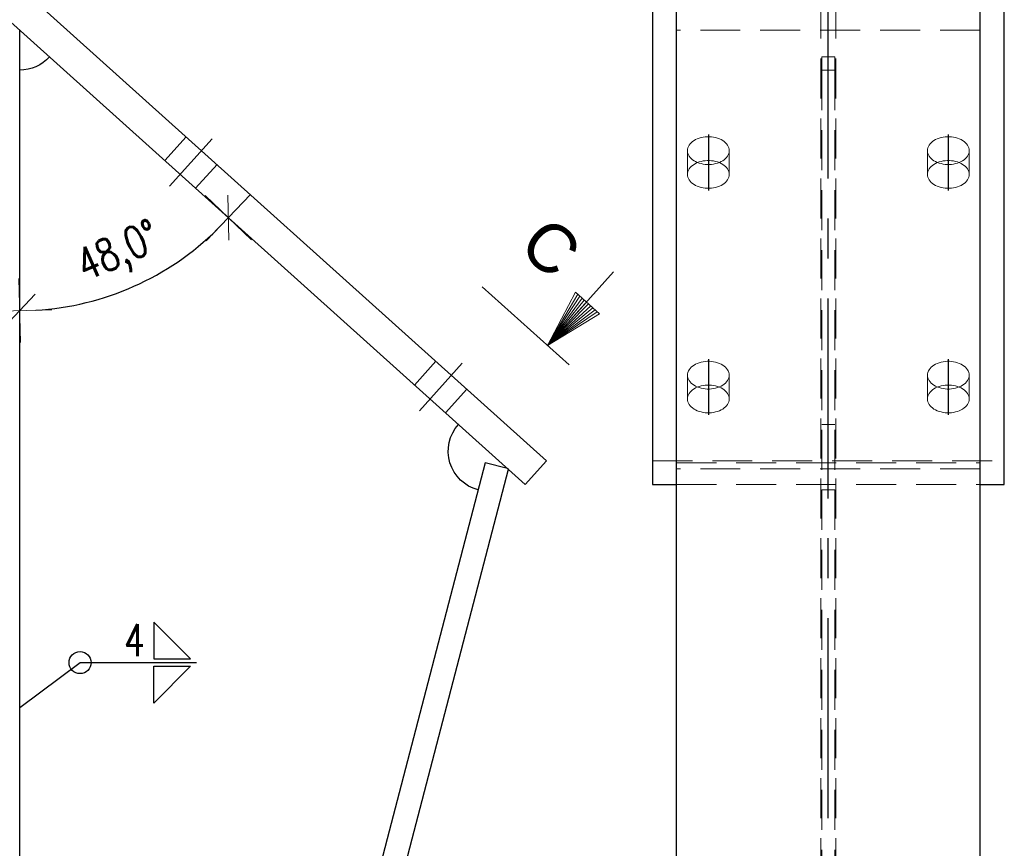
# Model space of a CAD drawing. Header units: millimetres. Extents: x 2097 to 3301, y 14853 to 15503.
# Tile 9 of 98: x 2400 to 2461, y 15079 to 15131. Entities that reach past the tile are written whole.
import ezdxf

# ---------------------------------------------------------------- set-up
doc = ezdxf.new("R2010")
doc.units = ezdxf.units.MM
doc.header["$LTSCALE"] = 10
doc.linetypes.add('HIDDEN', pattern=[0.375, 0.25, -0.125])
doc.linetypes.add('MITTE', pattern=[2, 1.25, -0.25, 0.25, -0.25])
doc.layers.get('Defpoints').update_dxf_attribs({"color": 1})
for name, color, linetype, lineweight in [('PS_DIM', 4, 'Continuous', 13), ('PS_Hidden', 2, 'HIDDEN', 9), ('PS_SOLID', 7, 'Continuous', 30), ('PS_TEXT', 3, 'Continuous', 18)]:
    doc.layers.add(name, color=color, linetype=linetype, lineweight=lineweight)
for name, color, linetype in [('PS_MID', 5, 'MITTE'), ('PS_SHAPE', 3, 'Continuous'), ('PS_WELD', 1, 'Continuous')]:
    doc.layers.add(name, color=color, linetype=linetype)
doc.styles.add('ARIAL', font='arial.ttf')
doc.styles.add('ROMANS', font='romans.shx', dxfattribs={"width": 0.8})
doc.styles.add('simplex', font='simplex.shx', dxfattribs={"width": 0.75})
doc.dimstyles.new('1_10_PRZ', dxfattribs={"dimtxt": 2, "dimasz": 1, "dimexe": 2, "dimexo": 5, "dimgap": 1, "dimtad": 1, "dimdec": 0, "dimlfac": 10, "dimtxsty": 'simplex', "dimblk": 'dimznak', "dimcen": 2, "dimse1": 1, "dimse2": 1, "dimclrt": 3, "dimadec": 1, "dimazin": 0, "dimtfac": 1, "dimtdec": 0, "dimtix": 1, "dimtmove": 2, "dimatfit": 3, "dimldrblk": 'dim-grot', "dimfxl": 1, "dimarcsym": 0})

# ---------------------------------------------------------------- blocks, each defined once
blk = doc.blocks.new('dimznak')
at = {"color": 0}
for points in [[(0, 2), (0, -2)], [(-2, 0), (2, 0)]]:
    blk.add_lwpolyline(points, dxfattribs=at)
at = {"color": 2}
blk.add_lwpolyline([(1, 1), (-1, -1)], dxfattribs=at)
blk = doc.blocks.new('*D222')
at = {"layer": 'Defpoints', "color": 0, "transparency": 16777216}
for p in [(2399.89, 15130.427), (2428.992, 15103.383), (2406.365, 15029.432), (2402.643, 15002.26), (2399.89, 14961.153)]:
    blk.add_point(p, dxfattribs=at)
at = {"layer": 'PS_DIM', "color": 0, "lineweight": -2, "transparency": 16777216}
blk.add_arc((2399.89, 14991.695), 38.288, 76.89197, 88.50353, dxfattribs=at)
for p, rotation in [((2399.89, 15029.983), 179.2517640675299), ((2409.544, 15028.746), 346.1437342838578)]:
    blk.add_blockref('dimznak', p, dxfattribs=dict(at, rotation=rotation))
at = {"layer": 'PS_DIM', "color": 3, "transparency": 16777216, "insert": (2405.035, 15031.846), "char_height": 2, "attachment_point": 5, "rotation": 352.69775, "style": 'simplex'}
blk.add_mtext('14,6°', dxfattribs=at)
blk = doc.blocks.new('dim-grot')
blk.add_hatch(color=256).paths.add_polyline_path([(0, 0), (-2, 0.5), (-2, -0.5)])
blk.add_lwpolyline([(0, 0), (-2, 0.5), (-2, -0.5), (0, 0)])
blk = doc.blocks.new('*D223')
at = {"layer": 'Defpoints', "color": 0, "transparency": 16777216}
for p in [(2355.634, 15170.211), (2399.89, 15130.427), (2404.728, 15113.572), (2431.489, 15102.02), (2399.89, 14961.153)]:
    blk.add_point(p, dxfattribs=at)
at = {"layer": 'PS_DIM', "color": 0, "lineweight": -2, "transparency": 16777216}
blk.add_arc((2399.89, 15130.427), 17.535, 273.268, 314.778, dxfattribs=at)
for p, rotation in [((2412.93, 15118.704), 46.41200191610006), ((2399.89, 15112.892), 181.6339994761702)]:
    blk.add_blockref('dimznak', p, dxfattribs=dict(at, rotation=rotation))
at = {"layer": 'PS_DIM', "color": 3, "transparency": 16777216, "insert": (2406.137, 15116.411), "char_height": 2, "attachment_point": 5, "rotation": 24.023, "style": 'simplex'}
blk.add_mtext('48,0°', dxfattribs=at)
blk = doc.blocks.new('*D224')
at = {"layer": 'Defpoints', "color": 0, "transparency": 16777216}
for p in [(2355.634, 15170.211), (2356.35, 15169.567), (2361.354, 15152.133), (2431.489, 15102.02), (2356.35, 14961.153)]:
    blk.add_point(p, dxfattribs=at)
at = {"layer": 'PS_DIM', "color": 0, "lineweight": -2, "transparency": 16777216}
blk.add_arc((2356.35, 15169.567), 18.138, 273.15923, 314.88677, dxfattribs=at)
for p, rotation in [((2369.839, 15157.441), 46.46638784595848), ((2356.35, 15151.429), 181.5796135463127)]:
    blk.add_blockref('dimznak', p, dxfattribs=dict(at, rotation=rotation))
at = {"layer": 'PS_DIM', "color": 3, "transparency": 16777216, "insert": (2362.843, 15155), "char_height": 2, "attachment_point": 5, "rotation": 24.023, "style": 'simplex'}
blk.add_mtext('48,0°', dxfattribs=at)
blk = doc.blocks.new('Znacznik')
at = {"layer": 'PS_TEXT'}
for p, q in [((4454.275, 7141.255), (4454.275, 7149.355)), ((4454.275, 7147.33), (4450.225, 7148.545)), ((4450.225, 7148.545), (4450.225, 7146.317)), ((4454.275, 7147.33), (4450.225, 7148.342)), ((4454.275, 7147.33), (4450.225, 7148.14)), ((4454.275, 7147.33), (4447.39, 7147.33)), ((4454.275, 7147.33), (4450.225, 7147.937)), ((4454.275, 7147.33), (4450.225, 7147.735)), ((4454.275, 7147.33), (4450.225, 7147.532)), ((4454.275, 7147.33), (4450.225, 7146.317)), ((4454.275, 7147.33), (4450.225, 7146.52)), ((4454.275, 7147.33), (4450.225, 7146.722)), ((4454.275, 7147.33), (4450.225, 7147.127)), ((4454.275, 7147.33), (4450.225, 7146.925)), ((4454.275, 7147.33), (4450.225, 7147.33))]:
    blk.add_line(p, q, dxfattribs=at)
blk = doc.blocks.new('PRZEK3')
at = {"layer": 'PS_DIM', "color": 7, "xscale": -0.8999999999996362, "yscale": 0.8999999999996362, "zscale": 0.9, "rotation": 90}
blk.add_blockref('Znacznik', (202262.669, 15878.888), dxfattribs=at)
at = {"layer": 'PS_TEXT', "style": 'ROMANS', "width": 0.9, "flags": 4}
blk.add_attdef('PRZEKRÓJ', (195831.81, 11873.655), '', height=2.916, dxfattribs=at)
blk = doc.blocks.new('*X776')
at = {"layer": 'PS_Hidden', "color": 2, "linetype": 'HIDDEN'}
for p, q in [((2408.956, 15122.277), (2410.293, 15123.764)), ((2410.889, 15120.539), (2412.226, 15122.026)), ((2424.573, 15108.238), (2425.91, 15109.725)), ((2426.507, 15106.5), (2427.844, 15107.987)), ((2430.444, 15103.005), (2430.374, 15103.023)), ((2430.434, 15102.969), (2430.444, 15103.005))]:
    blk.add_line(p, q, dxfattribs=at)
at = {"layer": 'PS_MID', "color": 5, "linetype": 'MITTE'}
for p, q in [((2411.928, 15123.639), (2409.254, 15120.664)), ((2411.928, 15123.639), (2409.254, 15120.664)), ((2427.545, 15109.6), (2424.871, 15106.625)), ((2427.545, 15109.6), (2424.871, 15106.625))]:
    blk.add_line(p, q, dxfattribs=at)
at = {"layer": 'PS_SOLID', "color": 7, "linetype": 'Continuous'}
for p, q in [((2432.826, 15103.508), (2356.971, 15171.698)), ((2431.489, 15102.02), (2355.634, 15170.211)), ((2399.89, 14961.153), (2399.89, 15130.427)), ((2431.489, 15102.02), (2432.826, 15103.508)), ((2428.992, 15103.383), (2402.643, 15002.26)), ((2404.094, 15001.881), (2430.434, 15102.969)), ((2430.374, 15103.023), (2428.992, 15103.383))]:
    blk.add_line(p, q, dxfattribs=at)
at = {"layer": 'PS_SOLID', "extrusion": (0, 0, -1)}
for centre, start, end in [((-2399.89, 15130.427), 221.954, 270), ((-2429.178, 15104.098), 284.6045, 41.954)]:
    blk.add_arc(centre, 2.5, start, end, dxfattribs=at)
blk = doc.blocks.new('*X794')
at = {"layer": 'PS_Hidden', "color": 2, "linetype": 'HIDDEN'}
for p, q in [((2449.964, 14961.153), (2449.964, 15169.567)), ((2450.904, 14961.153), (2450.904, 15169.567)), ((2459.934, 15130.427), (2440.934, 15130.427)), ((2450.034, 15127.927), (2450.034, 15128.755)), ((2450.034, 15128.755), (2450.834, 15128.755)), ((2450.834, 15128.755), (2450.834, 15127.927)), ((2450.034, 15127.927), (2450.034, 15002.153)), ((2450.834, 15127.927), (2450.034, 15127.927)), ((2450.834, 15127.927), (2450.834, 15002.153)), ((2441.739, 15123.238), (2441.694, 15123.155)), ((2441.797, 15123.317), (2441.739, 15123.238)), ((2441.867, 15123.392), (2441.797, 15123.317)), ((2441.948, 15123.461), (2441.867, 15123.392)), ((2442.038, 15123.525), (2441.948, 15123.461)), ((2442.138, 15123.583), (2442.038, 15123.525)), ((2442.246, 15123.633), (2442.138, 15123.583)), ((2442.361, 15123.676), (2442.246, 15123.633)), ((2442.482, 15123.71), (2442.361, 15123.676)), ((2442.608, 15123.737), (2442.482, 15123.71)), ((2442.737, 15123.754), (2442.608, 15123.737)), ((2442.868, 15123.763), (2442.737, 15123.754)), ((2443, 15123.763), (2442.868, 15123.763)), ((2443.131, 15123.754), (2443, 15123.763)), ((2443.26, 15123.737), (2443.131, 15123.754)), ((2443.385, 15123.71), (2443.26, 15123.737)), ((2443.506, 15123.676), (2443.385, 15123.71)), ((2443.622, 15123.633), (2443.506, 15123.676)), ((2443.73, 15123.583), (2443.622, 15123.633)), ((2443.83, 15123.525), (2443.73, 15123.583)), ((2443.92, 15123.461), (2443.83, 15123.525)), ((2444.001, 15123.392), (2443.92, 15123.461)), ((2444.071, 15123.317), (2444.001, 15123.392)), ((2444.129, 15123.238), (2444.071, 15123.317)), ((2444.174, 15123.155), (2444.129, 15123.238)), ((2456.739, 15123.238), (2456.694, 15123.155)), ((2456.797, 15123.317), (2456.739, 15123.238)), ((2456.867, 15123.392), (2456.797, 15123.317)), ((2456.948, 15123.461), (2456.867, 15123.392)), ((2457.038, 15123.525), (2456.948, 15123.461)), ((2457.138, 15123.583), (2457.038, 15123.525)), ((2457.246, 15123.633), (2457.138, 15123.583)), ((2457.361, 15123.676), (2457.246, 15123.633)), ((2457.482, 15123.71), (2457.361, 15123.676)), ((2457.608, 15123.737), (2457.482, 15123.71)), ((2457.737, 15123.754), (2457.608, 15123.737)), ((2457.868, 15123.763), (2457.737, 15123.754)), ((2458, 15123.763), (2457.868, 15123.763)), ((2458.131, 15123.754), (2458, 15123.763)), ((2458.26, 15123.737), (2458.131, 15123.754)), ((2458.385, 15123.71), (2458.26, 15123.737)), ((2458.506, 15123.676), (2458.385, 15123.71)), ((2458.622, 15123.633), (2458.506, 15123.676)), ((2458.73, 15123.583), (2458.622, 15123.633)), ((2458.83, 15123.525), (2458.73, 15123.583)), ((2458.92, 15123.461), (2458.83, 15123.525)), ((2459.001, 15123.392), (2458.92, 15123.461)), ((2459.071, 15123.317), (2459.001, 15123.392)), ((2459.129, 15123.238), (2459.071, 15123.317)), ((2459.174, 15123.155), (2459.129, 15123.238)), ((2441.641, 15122.983), (2441.634, 15122.895)), ((2441.634, 15122.895), (2441.641, 15122.807)), ((2441.634, 15121.408), (2441.634, 15122.895)), ((2441.661, 15123.07), (2441.641, 15122.983)), ((2441.641, 15122.807), (2441.661, 15122.72)), ((2441.694, 15123.155), (2441.661, 15123.07)), ((2441.661, 15122.72), (2441.694, 15122.635)), ((2441.694, 15122.635), (2441.739, 15122.553)), ((2441.739, 15122.553), (2441.797, 15122.473)), ((2444.071, 15122.473), (2444.129, 15122.553)), ((2444.129, 15122.553), (2444.174, 15122.635)), ((2444.207, 15123.07), (2444.174, 15123.155)), ((2444.174, 15122.635), (2444.207, 15122.72)), ((2444.227, 15122.983), (2444.207, 15123.07)), ((2444.207, 15122.72), (2444.227, 15122.807)), ((2444.234, 15122.895), (2444.227, 15122.983)), ((2444.227, 15122.807), (2444.234, 15122.895)), ((2444.234, 15121.408), (2444.234, 15122.895)), ((2456.641, 15122.983), (2456.634, 15122.895)), ((2456.634, 15122.895), (2456.641, 15122.807)), ((2456.634, 15121.408), (2456.634, 15122.895)), ((2456.661, 15123.07), (2456.641, 15122.983)), ((2456.641, 15122.807), (2456.661, 15122.72)), ((2456.694, 15123.155), (2456.661, 15123.07)), ((2456.661, 15122.72), (2456.694, 15122.635)), ((2456.694, 15122.635), (2456.739, 15122.553)), ((2456.739, 15122.553), (2456.797, 15122.473)), ((2459.071, 15122.473), (2459.129, 15122.553)), ((2459.129, 15122.553), (2459.174, 15122.635)), ((2459.207, 15123.07), (2459.174, 15123.155)), ((2459.174, 15122.635), (2459.207, 15122.72)), ((2459.227, 15122.983), (2459.207, 15123.07)), ((2459.207, 15122.72), (2459.227, 15122.807)), ((2459.234, 15122.895), (2459.227, 15122.983)), ((2459.227, 15122.807), (2459.234, 15122.895)), ((2459.234, 15121.408), (2459.234, 15122.895)), ((2441.797, 15122.473), (2441.867, 15122.399)), ((2441.867, 15122.399), (2441.948, 15122.329)), ((2441.867, 15121.904), (2441.948, 15121.974)), ((2441.948, 15122.329), (2442.038, 15122.265)), ((2441.948, 15121.974), (2442.038, 15122.038)), ((2442.038, 15122.265), (2442.138, 15122.208)), ((2442.038, 15122.038), (2442.138, 15122.095)), ((2442.138, 15122.208), (2442.246, 15122.158)), ((2442.138, 15122.095), (2442.246, 15122.145)), ((2442.246, 15122.145), (2442.361, 15122.188)), ((2442.246, 15122.158), (2442.361, 15122.115)), ((2442.361, 15122.188), (2442.482, 15122.223)), ((2442.361, 15122.115), (2442.482, 15122.08)), ((2442.482, 15122.223), (2442.608, 15122.249)), ((2442.482, 15122.08), (2442.608, 15122.054)), ((2442.608, 15122.249), (2442.737, 15122.267)), ((2442.608, 15122.054), (2442.737, 15122.036)), ((2442.737, 15122.267), (2442.868, 15122.276)), ((2442.737, 15122.036), (2442.868, 15122.027)), ((2442.868, 15122.276), (2443, 15122.276)), ((2442.868, 15122.027), (2443, 15122.027)), ((2443, 15122.276), (2443.131, 15122.267)), ((2443, 15122.027), (2443.131, 15122.036)), ((2443.131, 15122.267), (2443.26, 15122.249)), ((2443.131, 15122.036), (2443.26, 15122.054)), ((2443.26, 15122.249), (2443.385, 15122.223)), ((2443.26, 15122.054), (2443.385, 15122.08)), ((2443.385, 15122.223), (2443.506, 15122.188)), ((2443.385, 15122.08), (2443.506, 15122.115)), ((2443.506, 15122.188), (2443.622, 15122.145)), ((2443.506, 15122.115), (2443.622, 15122.158)), ((2443.622, 15122.158), (2443.73, 15122.208)), ((2443.622, 15122.145), (2443.73, 15122.095)), ((2443.73, 15122.208), (2443.83, 15122.265)), ((2443.73, 15122.095), (2443.83, 15122.038)), ((2443.83, 15122.265), (2443.92, 15122.329)), ((2443.83, 15122.038), (2443.92, 15121.974)), ((2443.92, 15122.329), (2444.001, 15122.399)), ((2443.92, 15121.974), (2444.001, 15121.904)), ((2444.001, 15122.399), (2444.071, 15122.473)), ((2456.797, 15122.473), (2456.867, 15122.399)), ((2456.867, 15122.399), (2456.948, 15122.329)), ((2456.867, 15121.904), (2456.948, 15121.974)), ((2456.948, 15122.329), (2457.038, 15122.265)), ((2456.948, 15121.974), (2457.038, 15122.038)), ((2457.038, 15122.265), (2457.138, 15122.208)), ((2457.038, 15122.038), (2457.138, 15122.095)), ((2457.138, 15122.208), (2457.246, 15122.158)), ((2457.138, 15122.095), (2457.246, 15122.145)), ((2457.246, 15122.145), (2457.361, 15122.188)), ((2457.246, 15122.158), (2457.361, 15122.115)), ((2457.361, 15122.188), (2457.482, 15122.223)), ((2457.361, 15122.115), (2457.482, 15122.08)), ((2457.482, 15122.223), (2457.608, 15122.249)), ((2457.482, 15122.08), (2457.608, 15122.054)), ((2457.608, 15122.249), (2457.737, 15122.267)), ((2457.608, 15122.054), (2457.737, 15122.036)), ((2457.737, 15122.267), (2457.868, 15122.276)), ((2457.737, 15122.036), (2457.868, 15122.027)), ((2457.868, 15122.276), (2458, 15122.276)), ((2457.868, 15122.027), (2458, 15122.027)), ((2458, 15122.276), (2458.131, 15122.267)), ((2458, 15122.027), (2458.131, 15122.036)), ((2458.131, 15122.267), (2458.26, 15122.249)), ((2458.131, 15122.036), (2458.26, 15122.054)), ((2458.26, 15122.249), (2458.385, 15122.223)), ((2458.26, 15122.054), (2458.385, 15122.08)), ((2458.385, 15122.223), (2458.506, 15122.188)), ((2458.385, 15122.08), (2458.506, 15122.115)), ((2458.506, 15122.188), (2458.622, 15122.145)), ((2458.506, 15122.115), (2458.622, 15122.158)), ((2458.622, 15122.158), (2458.73, 15122.208)), ((2458.622, 15122.145), (2458.73, 15122.095)), ((2458.73, 15122.208), (2458.83, 15122.265)), ((2458.73, 15122.095), (2458.83, 15122.038)), ((2458.83, 15122.265), (2458.92, 15122.329)), ((2458.83, 15122.038), (2458.92, 15121.974)), ((2458.92, 15122.329), (2459.001, 15122.399)), ((2458.92, 15121.974), (2459.001, 15121.904)), ((2459.001, 15122.399), (2459.071, 15122.473)), ((2441.634, 15121.408), (2441.641, 15121.496)), ((2441.641, 15121.32), (2441.634, 15121.408)), ((2441.641, 15121.496), (2441.661, 15121.583)), ((2441.661, 15121.233), (2441.641, 15121.32)), ((2441.661, 15121.583), (2441.694, 15121.668)), ((2441.694, 15121.668), (2441.739, 15121.751)), ((2441.739, 15121.751), (2441.797, 15121.83)), ((2441.797, 15121.83), (2441.867, 15121.904)), ((2444.001, 15121.904), (2444.071, 15121.83)), ((2444.071, 15121.83), (2444.129, 15121.751)), ((2444.129, 15121.751), (2444.174, 15121.668)), ((2444.174, 15121.668), (2444.207, 15121.583)), ((2444.207, 15121.583), (2444.227, 15121.496)), ((2444.227, 15121.32), (2444.207, 15121.233)), ((2444.227, 15121.496), (2444.234, 15121.408)), ((2444.234, 15121.408), (2444.227, 15121.32)), ((2456.634, 15121.408), (2456.641, 15121.496)), ((2456.641, 15121.32), (2456.634, 15121.408)), ((2456.641, 15121.496), (2456.661, 15121.583)), ((2456.661, 15121.233), (2456.641, 15121.32)), ((2456.661, 15121.583), (2456.694, 15121.668)), ((2456.694, 15121.668), (2456.739, 15121.751)), ((2456.739, 15121.751), (2456.797, 15121.83)), ((2456.797, 15121.83), (2456.867, 15121.904)), ((2459.001, 15121.904), (2459.071, 15121.83)), ((2459.071, 15121.83), (2459.129, 15121.751)), ((2459.129, 15121.751), (2459.174, 15121.668)), ((2459.174, 15121.668), (2459.207, 15121.583)), ((2459.207, 15121.583), (2459.227, 15121.496)), ((2459.227, 15121.32), (2459.207, 15121.233)), ((2459.227, 15121.496), (2459.234, 15121.408)), ((2459.234, 15121.408), (2459.227, 15121.32)), ((2441.694, 15121.148), (2441.661, 15121.233)), ((2441.739, 15121.065), (2441.694, 15121.148)), ((2441.797, 15120.986), (2441.739, 15121.065)), ((2441.867, 15120.911), (2441.797, 15120.986)), ((2441.948, 15120.842), (2441.867, 15120.911)), ((2442.038, 15120.778), (2441.948, 15120.842)), ((2442.138, 15120.721), (2442.038, 15120.778)), ((2442.246, 15120.67), (2442.138, 15120.721)), ((2443.73, 15120.721), (2443.622, 15120.67)), ((2443.83, 15120.778), (2443.73, 15120.721)), ((2443.92, 15120.842), (2443.83, 15120.778)), ((2444.001, 15120.911), (2443.92, 15120.842)), ((2444.071, 15120.986), (2444.001, 15120.911)), ((2444.129, 15121.065), (2444.071, 15120.986)), ((2444.174, 15121.148), (2444.129, 15121.065)), ((2444.207, 15121.233), (2444.174, 15121.148)), ((2456.694, 15121.148), (2456.661, 15121.233)), ((2456.739, 15121.065), (2456.694, 15121.148)), ((2456.797, 15120.986), (2456.739, 15121.065)), ((2456.867, 15120.911), (2456.797, 15120.986)), ((2456.948, 15120.842), (2456.867, 15120.911)), ((2457.038, 15120.778), (2456.948, 15120.842)), ((2457.138, 15120.721), (2457.038, 15120.778)), ((2457.246, 15120.67), (2457.138, 15120.721)), ((2458.73, 15120.721), (2458.622, 15120.67)), ((2458.83, 15120.778), (2458.73, 15120.721)), ((2458.92, 15120.842), (2458.83, 15120.778)), ((2459.001, 15120.911), (2458.92, 15120.842)), ((2459.071, 15120.986), (2459.001, 15120.911)), ((2459.129, 15121.065), (2459.071, 15120.986)), ((2459.174, 15121.148), (2459.129, 15121.065)), ((2459.207, 15121.233), (2459.174, 15121.148)), ((2442.361, 15120.628), (2442.246, 15120.67)), ((2442.482, 15120.593), (2442.361, 15120.628)), ((2442.608, 15120.567), (2442.482, 15120.593)), ((2442.737, 15120.549), (2442.608, 15120.567)), ((2442.868, 15120.54), (2442.737, 15120.549)), ((2443, 15120.54), (2442.868, 15120.54)), ((2443.131, 15120.549), (2443, 15120.54)), ((2443.26, 15120.567), (2443.131, 15120.549)), ((2443.385, 15120.593), (2443.26, 15120.567)), ((2443.506, 15120.628), (2443.385, 15120.593)), ((2443.622, 15120.67), (2443.506, 15120.628)), ((2457.361, 15120.628), (2457.246, 15120.67)), ((2457.482, 15120.593), (2457.361, 15120.628)), ((2457.608, 15120.567), (2457.482, 15120.593)), ((2457.737, 15120.549), (2457.608, 15120.567)), ((2457.868, 15120.54), (2457.737, 15120.549)), ((2458, 15120.54), (2457.868, 15120.54)), ((2458.131, 15120.549), (2458, 15120.54)), ((2458.26, 15120.567), (2458.131, 15120.549)), ((2458.385, 15120.593), (2458.26, 15120.567)), ((2458.506, 15120.628), (2458.385, 15120.593)), ((2458.622, 15120.67), (2458.506, 15120.628)), ((2442.361, 15109.636), (2442.246, 15109.594)), ((2442.482, 15109.671), (2442.361, 15109.636)), ((2442.608, 15109.697), (2442.482, 15109.671)), ((2442.737, 15109.715), (2442.608, 15109.697)), ((2442.868, 15109.724), (2442.737, 15109.715)), ((2443, 15109.724), (2442.868, 15109.724)), ((2443.131, 15109.715), (2443, 15109.724)), ((2443.26, 15109.697), (2443.131, 15109.715)), ((2443.385, 15109.671), (2443.26, 15109.697)), ((2443.506, 15109.636), (2443.385, 15109.671)), ((2443.622, 15109.594), (2443.506, 15109.636)), ((2457.361, 15109.636), (2457.246, 15109.594)), ((2457.482, 15109.671), (2457.361, 15109.636)), ((2457.608, 15109.697), (2457.482, 15109.671)), ((2457.737, 15109.715), (2457.608, 15109.697)), ((2457.868, 15109.724), (2457.737, 15109.715)), ((2458, 15109.724), (2457.868, 15109.724)), ((2458.131, 15109.715), (2458, 15109.724)), ((2458.26, 15109.697), (2458.131, 15109.715)), ((2458.385, 15109.671), (2458.26, 15109.697)), ((2458.506, 15109.636), (2458.385, 15109.671)), ((2458.622, 15109.594), (2458.506, 15109.636)), ((2441.661, 15109.031), (2441.641, 15108.944)), ((2441.694, 15109.116), (2441.661, 15109.031)), ((2441.739, 15109.199), (2441.694, 15109.116)), ((2441.797, 15109.278), (2441.739, 15109.199)), ((2441.867, 15109.353), (2441.797, 15109.278)), ((2441.948, 15109.422), (2441.867, 15109.353)), ((2442.038, 15109.486), (2441.948, 15109.422)), ((2442.138, 15109.543), (2442.038, 15109.486)), ((2442.246, 15109.594), (2442.138, 15109.543)), ((2443.73, 15109.543), (2443.622, 15109.594)), ((2443.83, 15109.486), (2443.73, 15109.543)), ((2443.92, 15109.422), (2443.83, 15109.486)), ((2444.001, 15109.353), (2443.92, 15109.422)), ((2444.071, 15109.278), (2444.001, 15109.353)), ((2444.129, 15109.199), (2444.071, 15109.278)), ((2444.174, 15109.116), (2444.129, 15109.199)), ((2444.207, 15109.031), (2444.174, 15109.116)), ((2444.227, 15108.944), (2444.207, 15109.031)), ((2456.661, 15109.031), (2456.641, 15108.944)), ((2456.694, 15109.116), (2456.661, 15109.031)), ((2456.739, 15109.199), (2456.694, 15109.116)), ((2456.797, 15109.278), (2456.739, 15109.199)), ((2456.867, 15109.353), (2456.797, 15109.278)), ((2456.948, 15109.422), (2456.867, 15109.353)), ((2457.038, 15109.486), (2456.948, 15109.422)), ((2457.138, 15109.543), (2457.038, 15109.486)), ((2457.246, 15109.594), (2457.138, 15109.543)), ((2458.73, 15109.543), (2458.622, 15109.594)), ((2458.83, 15109.486), (2458.73, 15109.543)), ((2458.92, 15109.422), (2458.83, 15109.486)), ((2459.001, 15109.353), (2458.92, 15109.422)), ((2459.071, 15109.278), (2459.001, 15109.353)), ((2459.129, 15109.199), (2459.071, 15109.278)), ((2459.174, 15109.116), (2459.129, 15109.199)), ((2459.207, 15109.031), (2459.174, 15109.116)), ((2459.227, 15108.944), (2459.207, 15109.031)), ((2441.641, 15108.944), (2441.634, 15108.856)), ((2441.634, 15108.856), (2441.641, 15108.768)), ((2441.634, 15107.369), (2441.634, 15108.856)), ((2441.641, 15108.768), (2441.661, 15108.681)), ((2441.661, 15108.681), (2441.694, 15108.596)), ((2441.694, 15108.596), (2441.739, 15108.513)), ((2441.739, 15108.513), (2441.797, 15108.434)), ((2441.797, 15108.434), (2441.867, 15108.36)), ((2444.001, 15108.36), (2444.071, 15108.434)), ((2444.071, 15108.434), (2444.129, 15108.513)), ((2444.129, 15108.513), (2444.174, 15108.596)), ((2444.174, 15108.596), (2444.207, 15108.681)), ((2444.207, 15108.681), (2444.227, 15108.768)), ((2444.234, 15108.856), (2444.227, 15108.944)), ((2444.227, 15108.768), (2444.234, 15108.856)), ((2444.234, 15107.369), (2444.234, 15108.856)), ((2456.641, 15108.944), (2456.634, 15108.856)), ((2456.634, 15108.856), (2456.641, 15108.768)), ((2456.634, 15107.369), (2456.634, 15108.856)), ((2456.641, 15108.768), (2456.661, 15108.681)), ((2456.661, 15108.681), (2456.694, 15108.596)), ((2456.694, 15108.596), (2456.739, 15108.513)), ((2456.739, 15108.513), (2456.797, 15108.434)), ((2456.797, 15108.434), (2456.867, 15108.36)), ((2459.001, 15108.36), (2459.071, 15108.434)), ((2459.071, 15108.434), (2459.129, 15108.513)), ((2459.129, 15108.513), (2459.174, 15108.596)), ((2459.174, 15108.596), (2459.207, 15108.681)), ((2459.207, 15108.681), (2459.227, 15108.768)), ((2459.234, 15108.856), (2459.227, 15108.944)), ((2459.227, 15108.768), (2459.234, 15108.856)), ((2459.234, 15107.369), (2459.234, 15108.856)), ((2441.739, 15107.711), (2441.797, 15107.79)), ((2441.797, 15107.79), (2441.867, 15107.865)), ((2441.867, 15108.36), (2441.948, 15108.29)), ((2441.867, 15107.865), (2441.948, 15107.935)), ((2441.948, 15108.29), (2442.038, 15108.226)), ((2441.948, 15107.935), (2442.038, 15107.999)), ((2442.038, 15108.226), (2442.138, 15108.169)), ((2442.038, 15107.999), (2442.138, 15108.056)), ((2442.138, 15108.169), (2442.246, 15108.119)), ((2442.138, 15108.056), (2442.246, 15108.106)), ((2442.246, 15108.106), (2442.361, 15108.149)), ((2442.246, 15108.119), (2442.361, 15108.076)), ((2442.361, 15108.149), (2442.482, 15108.184)), ((2442.361, 15108.076), (2442.482, 15108.041)), ((2442.482, 15108.184), (2442.608, 15108.21)), ((2442.482, 15108.041), (2442.608, 15108.015)), ((2442.608, 15108.21), (2442.737, 15108.228)), ((2442.608, 15108.015), (2442.737, 15107.997)), ((2442.737, 15108.228), (2442.868, 15108.237)), ((2442.737, 15107.997), (2442.868, 15107.988)), ((2442.868, 15108.237), (2443, 15108.237)), ((2442.868, 15107.988), (2443, 15107.988)), ((2443, 15108.237), (2443.131, 15108.228)), ((2443, 15107.988), (2443.131, 15107.997)), ((2443.131, 15108.228), (2443.26, 15108.21)), ((2443.131, 15107.997), (2443.26, 15108.015)), ((2443.26, 15108.21), (2443.385, 15108.184)), ((2443.26, 15108.015), (2443.385, 15108.041)), ((2443.385, 15108.184), (2443.506, 15108.149)), ((2443.385, 15108.041), (2443.506, 15108.076)), ((2443.506, 15108.149), (2443.622, 15108.106)), ((2443.506, 15108.076), (2443.622, 15108.119)), ((2443.622, 15108.119), (2443.73, 15108.169)), ((2443.622, 15108.106), (2443.73, 15108.056)), ((2443.73, 15108.169), (2443.83, 15108.226)), ((2443.73, 15108.056), (2443.83, 15107.999)), ((2443.83, 15108.226), (2443.92, 15108.29)), ((2443.83, 15107.999), (2443.92, 15107.935)), ((2443.92, 15108.29), (2444.001, 15108.36)), ((2443.92, 15107.935), (2444.001, 15107.865)), ((2444.001, 15107.865), (2444.071, 15107.79)), ((2444.071, 15107.79), (2444.129, 15107.711)), ((2456.739, 15107.711), (2456.797, 15107.79)), ((2456.797, 15107.79), (2456.867, 15107.865)), ((2456.867, 15108.36), (2456.948, 15108.29)), ((2456.867, 15107.865), (2456.948, 15107.935)), ((2456.948, 15108.29), (2457.038, 15108.226)), ((2456.948, 15107.935), (2457.038, 15107.999)), ((2457.038, 15108.226), (2457.138, 15108.169)), ((2457.038, 15107.999), (2457.138, 15108.056)), ((2457.138, 15108.169), (2457.246, 15108.119)), ((2457.138, 15108.056), (2457.246, 15108.106)), ((2457.246, 15108.106), (2457.361, 15108.149)), ((2457.246, 15108.119), (2457.361, 15108.076)), ((2457.361, 15108.149), (2457.482, 15108.184)), ((2457.361, 15108.076), (2457.482, 15108.041)), ((2457.482, 15108.184), (2457.608, 15108.21)), ((2457.482, 15108.041), (2457.608, 15108.015)), ((2457.608, 15108.21), (2457.737, 15108.228)), ((2457.608, 15108.015), (2457.737, 15107.997)), ((2457.737, 15108.228), (2457.868, 15108.237)), ((2457.737, 15107.997), (2457.868, 15107.988)), ((2457.868, 15108.237), (2458, 15108.237)), ((2457.868, 15107.988), (2458, 15107.988)), ((2458, 15108.237), (2458.131, 15108.228)), ((2458, 15107.988), (2458.131, 15107.997)), ((2458.131, 15108.228), (2458.26, 15108.21)), ((2458.131, 15107.997), (2458.26, 15108.015)), ((2458.26, 15108.21), (2458.385, 15108.184)), ((2458.26, 15108.015), (2458.385, 15108.041)), ((2458.385, 15108.184), (2458.506, 15108.149)), ((2458.385, 15108.041), (2458.506, 15108.076)), ((2458.506, 15108.149), (2458.622, 15108.106)), ((2458.506, 15108.076), (2458.622, 15108.119)), ((2458.622, 15108.119), (2458.73, 15108.169)), ((2458.622, 15108.106), (2458.73, 15108.056)), ((2458.73, 15108.169), (2458.83, 15108.226)), ((2458.73, 15108.056), (2458.83, 15107.999)), ((2458.83, 15108.226), (2458.92, 15108.29)), ((2458.83, 15107.999), (2458.92, 15107.935)), ((2458.92, 15108.29), (2459.001, 15108.36)), ((2458.92, 15107.935), (2459.001, 15107.865)), ((2459.001, 15107.865), (2459.071, 15107.79)), ((2459.071, 15107.79), (2459.129, 15107.711)), ((2441.634, 15107.369), (2441.641, 15107.457)), ((2441.641, 15107.281), (2441.634, 15107.369)), ((2441.641, 15107.457), (2441.661, 15107.544)), ((2441.661, 15107.194), (2441.641, 15107.281)), ((2441.661, 15107.544), (2441.694, 15107.629)), ((2441.694, 15107.109), (2441.661, 15107.194)), ((2441.694, 15107.629), (2441.739, 15107.711)), ((2444.129, 15107.711), (2444.174, 15107.629)), ((2444.174, 15107.629), (2444.207, 15107.544)), ((2444.207, 15107.194), (2444.174, 15107.109)), ((2444.207, 15107.544), (2444.227, 15107.457)), ((2444.227, 15107.281), (2444.207, 15107.194)), ((2444.227, 15107.457), (2444.234, 15107.369)), ((2444.234, 15107.369), (2444.227, 15107.281)), ((2456.634, 15107.369), (2456.641, 15107.457)), ((2456.641, 15107.281), (2456.634, 15107.369)), ((2456.641, 15107.457), (2456.661, 15107.544)), ((2456.661, 15107.194), (2456.641, 15107.281)), ((2456.661, 15107.544), (2456.694, 15107.629)), ((2456.694, 15107.109), (2456.661, 15107.194)), ((2456.694, 15107.629), (2456.739, 15107.711)), ((2459.129, 15107.711), (2459.174, 15107.629)), ((2459.174, 15107.629), (2459.207, 15107.544)), ((2459.207, 15107.194), (2459.174, 15107.109)), ((2459.207, 15107.544), (2459.227, 15107.457)), ((2459.227, 15107.281), (2459.207, 15107.194)), ((2459.227, 15107.457), (2459.234, 15107.369)), ((2459.234, 15107.369), (2459.227, 15107.281)), ((2441.739, 15107.026), (2441.694, 15107.109)), ((2441.797, 15106.947), (2441.739, 15107.026)), ((2441.867, 15106.872), (2441.797, 15106.947)), ((2441.948, 15106.803), (2441.867, 15106.872)), ((2442.038, 15106.739), (2441.948, 15106.803)), ((2442.138, 15106.681), (2442.038, 15106.739)), ((2442.246, 15106.631), (2442.138, 15106.681)), ((2442.361, 15106.588), (2442.246, 15106.631)), ((2442.482, 15106.554), (2442.361, 15106.588)), ((2442.608, 15106.527), (2442.482, 15106.554)), ((2443.385, 15106.554), (2443.26, 15106.527)), ((2443.506, 15106.588), (2443.385, 15106.554)), ((2443.622, 15106.631), (2443.506, 15106.588)), ((2443.73, 15106.681), (2443.622, 15106.631)), ((2443.83, 15106.739), (2443.73, 15106.681)), ((2443.92, 15106.803), (2443.83, 15106.739)), ((2444.001, 15106.872), (2443.92, 15106.803)), ((2444.071, 15106.947), (2444.001, 15106.872)), ((2444.129, 15107.026), (2444.071, 15106.947)), ((2444.174, 15107.109), (2444.129, 15107.026)), ((2456.739, 15107.026), (2456.694, 15107.109)), ((2456.797, 15106.947), (2456.739, 15107.026)), ((2456.867, 15106.872), (2456.797, 15106.947)), ((2456.948, 15106.803), (2456.867, 15106.872)), ((2457.038, 15106.739), (2456.948, 15106.803)), ((2457.138, 15106.681), (2457.038, 15106.739)), ((2457.246, 15106.631), (2457.138, 15106.681)), ((2457.361, 15106.588), (2457.246, 15106.631)), ((2457.482, 15106.554), (2457.361, 15106.588)), ((2457.608, 15106.527), (2457.482, 15106.554)), ((2458.385, 15106.554), (2458.26, 15106.527)), ((2458.506, 15106.588), (2458.385, 15106.554)), ((2458.622, 15106.631), (2458.506, 15106.588)), ((2458.73, 15106.681), (2458.622, 15106.631)), ((2458.83, 15106.739), (2458.73, 15106.681)), ((2458.92, 15106.803), (2458.83, 15106.739)), ((2459.001, 15106.872), (2458.92, 15106.803)), ((2459.071, 15106.947), (2459.001, 15106.872)), ((2459.129, 15107.026), (2459.071, 15106.947)), ((2459.174, 15107.109), (2459.129, 15107.026)), ((2442.737, 15106.51), (2442.608, 15106.527)), ((2442.868, 15106.501), (2442.737, 15106.51)), ((2443, 15106.501), (2442.868, 15106.501)), ((2443.131, 15106.51), (2443, 15106.501)), ((2443.26, 15106.527), (2443.131, 15106.51)), ((2457.737, 15106.51), (2457.608, 15106.527)), ((2457.868, 15106.501), (2457.737, 15106.51)), ((2458, 15106.501), (2457.868, 15106.501)), ((2458.131, 15106.51), (2458, 15106.501)), ((2458.26, 15106.527), (2458.131, 15106.51)), ((2450.834, 15105.769), (2450.034, 15105.769)), ((2439.434, 15103.508), (2461.434, 15103.508)), ((2440.934, 15103.383), (2459.934, 15103.383)), ((2459.934, 15103.005), (2440.934, 15103.005)), ((2440.934, 15102.02), (2459.934, 15102.02)), ((2450.034, 15101.679), (2450.834, 15101.679))]:
    blk.add_line(p, q, dxfattribs=at)
at = {"layer": 'PS_MID', "color": 5, "linetype": 'MITTE'}
for p, q in [((2450.434, 14961.153), (2450.434, 15175.879)), ((2442.934, 15123.895), (2442.934, 15120.408)), ((2457.934, 15123.895), (2457.934, 15120.408)), ((2442.934, 15109.856), (2442.934, 15106.369)), ((2457.934, 15109.856), (2457.934, 15106.369))]:
    blk.add_line(p, q, dxfattribs=at)
at = {"layer": 'PS_SOLID', "color": 7, "linetype": 'Continuous'}
for p, q in [((2440.934, 14961.153), (2440.934, 15170.879)), ((2459.934, 14961.153), (2459.934, 15170.879)), ((2439.434, 15170.211), (2439.434, 15102.02)), ((2461.434, 15102.02), (2461.434, 15170.211)), ((2439.434, 15102.02), (2440.934, 15102.02)), ((2459.934, 15102.02), (2461.434, 15102.02))]:
    blk.add_line(p, q, dxfattribs=at)
blk = doc.blocks.new('*X922')
at = {"color": 2}
for p, q in [((2410.565, 15091.113), (2408.265, 15093.413)), ((2408.265, 15093.413), (2408.265, 15091.113)), ((2408.265, 15091.113), (2410.565, 15091.113)), ((2408.265, 15090.653), (2410.565, 15090.653)), ((2410.565, 15090.653), (2408.265, 15088.353)), ((2408.265, 15088.353), (2408.265, 15090.653))]:
    blk.add_line(p, q, dxfattribs=at)
at = {"color": 9}
for p, q in [((2399.89, 15088.072), (2403.665, 15090.883)), ((2403.665, 15090.883), (2410.947, 15090.883))]:
    blk.add_line(p, q, dxfattribs=at)
blk.add_circle((2403.665, 15090.883), 0.69, dxfattribs=at)
at = {"color": 3, "style": 'simplex', "width": 0.75}
blk.add_text('4', height=2, dxfattribs=at).set_placement((2406.425, 15091.283))

msp = doc.modelspace()

# ---------------------------------------------------------------- block references
at = {"layer": 'PS_SHAPE', "color": 3}
for name in ['*X776', '*X794']:
    msp.add_blockref(name, (0, 0), dxfattribs=at)
at = {"layer": 'PS_TEXT'}
ref = msp.add_blockref('PRZEK3', (140132.614, -124635.825), dxfattribs=dict(at, xscale=-1, rotation=318.0460013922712))
ref.add_attrib('PRZEKRÓJ', 'C', (2430.957, 15116.74), dxfattribs={"height": 3, "rotation": 318.046, "style": 'ARIAL'})
at = {"layer": 'PS_WELD'}
msp.add_blockref('*X922', (0, 0), dxfattribs=at)

# ---------------------------------------------------------------- dimensions: what is measured, and where the dimension line sits
at = {"layer": 'PS_DIM'}
for base, line1, line2, picture, middle in [((2361.354, 15152.133), ((2431.489, 15102.02), (2355.634, 15170.211)), ((2356.35, 14961.153), (2356.35, 15169.567)), '*D224', (2362.843, 15155)), ((2404.728, 15113.572), ((2431.489, 15102.02), (2355.634, 15170.211)), ((2399.89, 14961.153), (2399.89, 15130.427)), '*D223', (2406.137, 15116.411)), ((2406.365, 15029.432), ((2428.992, 15103.383), (2402.643, 15002.26)), ((2399.89, 14961.153), (2399.89, 15130.427)), '*D222', (2405.035, 15031.846))]:
    dim = msp.add_angular_dim_2l(base=base, line1=line1, line2=line2, dimstyle='1_10_PRZ', dxfattribs=at)
    dim.commit()
    dim.dimension.update_dxf_attribs({"geometry": picture, "text_midpoint": middle})

doc.saveas('drawing.dxf')
